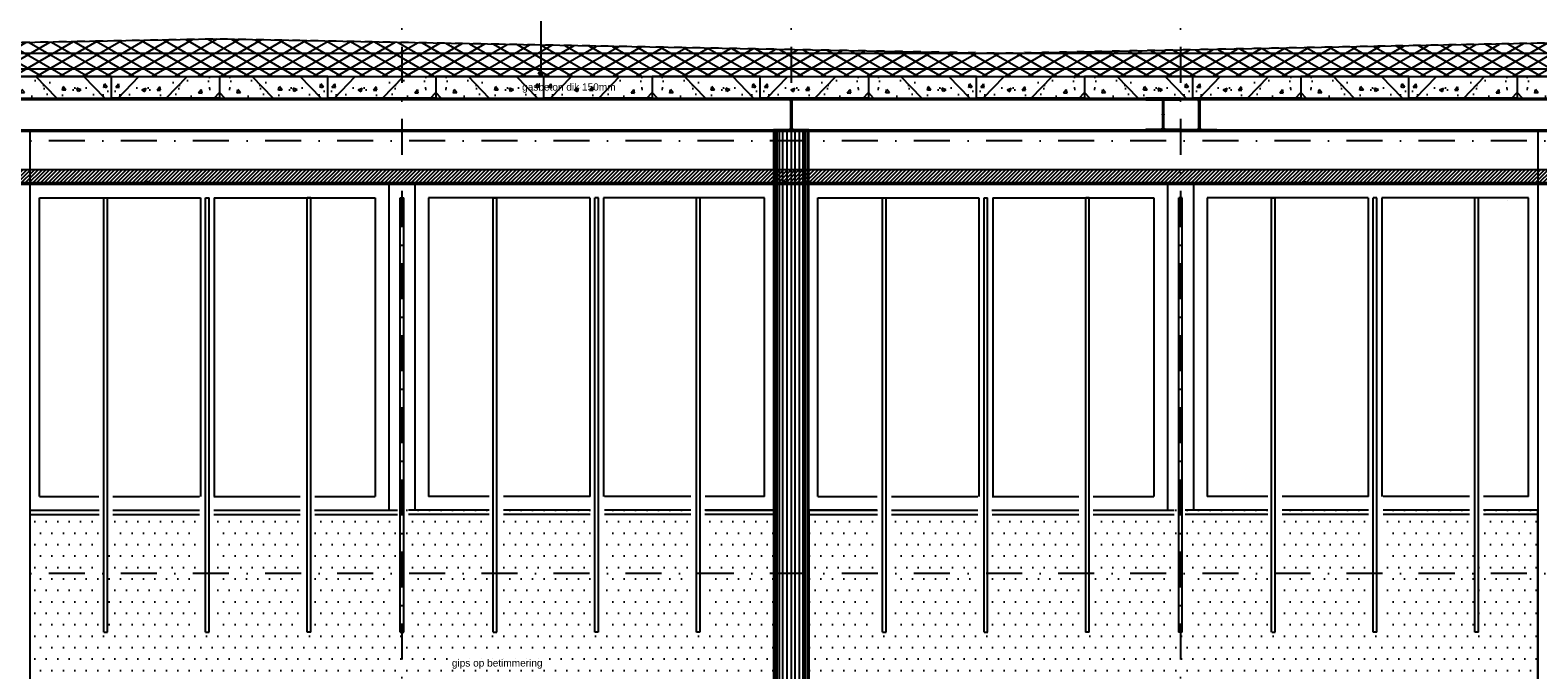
# Model space of a CAD drawing. Extents: x 0 to 317513, y 0 to 193913.
# Tile 29 of 69: x 199840 to 210298, y 98627 to 103065. Entities that reach past the tile are written whole.
import ezdxf

# ---------------------------------------------------------------- set-up
doc = ezdxf.new("R2010")
doc.units = 0
doc.header["$LTSCALE"] = 20
doc.header["$MEASUREMENT"] = 0
doc.header["$PDSIZE"] = -1
for name, pattern in [('DASHDOT', [25, 12.5, -6.25, 0, -6.25]), ('DD1', [2.66667, 1.66667, -0.5, 0, -0.5]), ('HIDDEN', [9.375, 6.25, -3.125])]:
    doc.linetypes.add(name, pattern=pattern)
for name, color, linetype in [('_INTERIEUR', 1, 'CONTINUOUS'), ('A--01A1_ACEER', 1, 'CONTINUOUS'), ('A--A21--_F-23-', 9, 'CONTINUOUS'), ('A--A23--_F--3-', 9, 'CONTINUOUS'), ('A--A42--_F--3-', 9, 'CONTINUOUS'), ('A--L13D3_VLOEREN', 3, 'CONTINUOUS'), ('A--L13DC4_VLOEREN', 4, 'HIDDEN'), ('A--L21--', 3, 'CONTINUOUS'), ('A--L21--_F-23-', 4, 'CONTINUOUS'), ('A--L22D1_BINNENWAND', 1, 'CONTINUOUS'), ('A--L28--', 7, 'CONTINUOUS'), ('A--L28--_F--3-', 1, 'CONTINUOUS'), ('A--L28D1_KONSTRUKTIES', 1, 'CONTINUOUS'), ('A--L31--', 2, 'CONTINUOUS'), ('A--L31--_F123--A1-BINNENKOZ', 1, 'CONTINUOUS'), ('A--L35D1_PLAFONDS', 1, 'CONTINUOUS'), ('A--L42--', 7, 'CONTINUOUS'), ('A--L42--_F--3-', 7, 'CONTINUOUS'), ('A--T$1A-_F123_20', 1, 'CONTINUOUS'), ('KOLOMMEN', 3, 'CONTINUOUS'), ('KOZIJNEN', 2, 'CONTINUOUS'), ('PUIACHTERGROND', 9, 'CONTINUOUS'), ('STRAMIEN', 8, 'DD1'), ('X--LR---_CP', 7, 'CONTINUOUS')]:
    doc.layers.add(name, color=color, linetype=linetype)
doc.styles.add('EB2', font='ARIAL.TTF')

# ---------------------------------------------------------------- blocks, each defined once
blk = doc.blocks.new('Q020495-')
at = {"layer": 'A--L28--_F--3-', "color": 4, "linetype": 'Continuous'}
blk.add_lwpolyline([(120, -115), (-120, -115), (-120, -103), (-15.75, -103, 0.41421356), (-3.75, -91), (-3.75, 91, 0.41421356), (-15.75, 103), (-120, 103), (-120, 115), (120, 115), (120, 103), (15.75, 103, 0.41421356), (3.75, 91), (3.75, -91, 0.41421356), (15.75, -103), (120, -103)], format="xyb", close=True, dxfattribs=at)
at = {"layer": 'X--LR---_CP'}
for p in [(-3.75, 0), (0, 0), (3.75, 0)]:
    blk.add_point(p, dxfattribs=at)
blk = doc.blocks.new('*U452')
at = {"layer": 'A--A42--_F--3-', "linetype": 'Continuous'}
h = blk.add_hatch(dxfattribs=at)
h.set_pattern_fill('ALFALINE', color=256, scale=40, angle=45, style=0)
h.set_pattern_definition([(90, (-188445.184, -102002.164), (-40, 7e-15), [])])
h.paths.add_polyline_path([(0, 0), (0, 6), (24104, 7), (24104, 1), (24104, -5), (0, -6)])
at = {"layer": 'A--L42--_F--3-', "color": 3, "linetype": 'Continuous'}
for points in [[(0, 0), (0, 6), (24104, 7), (24104, 1)], [(0, 0), (0, 6), (24104, 7), (24104, 1)], [(0, 0), (0, 6), (24104, 7), (24104, 1)], [(0, 0), (0, -6), (24104, -5), (24104, 1)]]:
    blk.add_lwpolyline(points, dxfattribs=at)

msp = doc.modelspace()

# ---------------------------------------------------------------- hatches: boundary and pattern name
at = {"layer": 'A--01A1_ACEER', "linetype": 'Continuous'}
h = msp.add_hatch(dxfattribs=at)
h.set_pattern_fill('ANSI31', color=256, scale=150, style=0)
h.set_pattern_definition([(45, (51530.605, 7400), (-13.2582521, 13.2582521), [])])
h.paths.add_polyline_path([(188045.18, 101995.9), (213003.1, 101995.9), (213003.1, 102095.9), (188045.18, 102095.9)])
at = {"layer": 'A--01A1_ACEER'}
h = msp.add_hatch(dxfattribs=at)
h.set_pattern_fill('DOTS', color=256, scale=50, style=0)
h.set_pattern_definition([(0, (285914.79, 75525.85), (39.6875, 79.375), [0, -79.375])])
h.paths.add_polyline_path([(204996.85, 99295.9), (204524.1, 99295.9), (204524.1, 98889.27), (204424.1, 98889.27), (204424.1, 99295.9), (203824.1, 99295.9), (203824.1, 98889.27), (203724.1, 98889.27), (203724.1, 99295.9), (203124.1, 99295.9), (203124.1, 98889.27), (203024.1, 98889.27), (203024.1, 99295.9), (202469.1, 99295.9), (202469.1, 98889.27), (202369.1, 98889.27), (202369.1, 99295.9), (201814.1, 99295.9), (201814.1, 98889.27), (201714.1, 98889.27), (201714.1, 99295.9), (201114.1, 99295.9), (201114.1, 98889.27), (201014.1, 98889.27), (201014.1, 99295.9), (200376.6, 99295.9), (200376.6, 98889.27), (200351.6, 98889.27), (200351.6, 99295.9), (199841.35, 99295.9), (199841.35, 98249.64), (204996.85, 98249.64)])
h.paths.add_polyline_path([(204996.85, 99736.1), (204524.1, 99736.1), (204524.1, 99295.9), (204996.85, 99295.9)])
h.paths.add_polyline_path([(204424.1, 99736.1), (203824.1, 99736.1), (203824.1, 99295.9), (204424.1, 99295.9)])
h.paths.add_polyline_path([(203724.1, 99736.1), (203124.1, 99736.1), (203124.1, 99295.9), (203724.1, 99295.9)])
h.paths.add_polyline_path([(203024.1, 99736.1), (202423.78, 99736.1), (202469.1, 99295.9), (203024.1, 99295.9)])
h.paths.add_polyline_path([(202417.36, 99736.1), (201814.1, 99736.1), (201814.1, 99295.9), (202369.1, 99295.9)])
h.paths.add_polyline_path([(201714.1, 99736.1), (201114.1, 99736.1), (201114.1, 99295.9), (201714.1, 99295.9)])
h.paths.add_polyline_path([(201014.1, 99736.1), (200414.43, 99736.1), (200376.6, 99295.9), (201014.1, 99295.9)])
h.paths.add_polyline_path([(200343.75, 99736.1), (199841.35, 99736.1), (199841.35, 99295.9), (200351.6, 99295.9)])
h = msp.add_hatch(dxfattribs=at)
h.set_pattern_fill('DOTS', color=256, scale=50, style=0)
h.set_pattern_definition([(180, (124323.4, 75525.85), (-39.6875, 79.375), [0, -79.375])])
h.paths.add_polyline_path([(205241.35, 99295.9), (205714.1, 99295.9), (205714.1, 98889.27), (205814.1, 98889.27), (205814.1, 99295.9), (206414.1, 99295.9), (206414.1, 98889.27), (206514.1, 98889.27), (206514.1, 99295.9), (207114.1, 99295.9), (207114.1, 98889.27), (207214.1, 98889.27), (207214.1, 99295.9), (207769.1, 99295.9), (207769.1, 98889.27), (207869.1, 98889.27), (207869.1, 99295.9), (208424.1, 99295.9), (208424.1, 98889.27), (208524.1, 98889.27), (208524.1, 99295.9), (209124.1, 99295.9), (209124.1, 98889.27), (209224.1, 98889.27), (209224.1, 99295.9), (209861.6, 99295.9), (209861.6, 98889.27), (209886.6, 98889.27), (209886.6, 99295.9), (210296.85, 99295.9), (210296.85, 98249.64), (205241.35, 98249.64)])
h.paths.add_polyline_path([(205241.35, 99736.1), (205714.1, 99736.1), (205714.1, 99295.9), (205241.35, 99295.9)])
h.paths.add_polyline_path([(205814.1, 99736.1), (206414.1, 99736.1), (206414.1, 99295.9), (205814.1, 99295.9)])
h.paths.add_polyline_path([(206514.1, 99736.1), (207114.1, 99736.1), (207114.1, 99295.9), (206514.1, 99295.9)])
h.paths.add_polyline_path([(207214.1, 99736.1), (207814.41, 99736.1), (207769.1, 99295.9), (207214.1, 99295.9)])
h.paths.add_polyline_path([(207820.83, 99736.1), (208424.1, 99736.1), (208424.1, 99295.9), (207869.1, 99295.9)])
h.paths.add_polyline_path([(208524.1, 99736.1), (209124.1, 99736.1), (209124.1, 99295.9), (208524.1, 99295.9)])
h.paths.add_polyline_path([(209224.1, 99736.1), (209823.76, 99736.1), (209861.6, 99295.9), (209224.1, 99295.9)])
h.paths.add_polyline_path([(209894.45, 99736.1), (210296.85, 99736.1), (210296.85, 99295.9), (209886.6, 99295.9)])
at = {"layer": 'A--A21--_F-23-'}
h = msp.add_hatch(dxfattribs=at)
h.set_pattern_fill('ALFAISO', color=256, scale=80, angle=270, style=0, pattern_type=2)
h.set_pattern_definition([(330, (204142.45, 97258.46), (40, 69.28203), []), (30, (204142.45, 97258.46), (-40, 69.28203), [])])
h.paths.add_polyline_path([(213154.14, 103028.07), (206619.1, 102903.37), (206519.1, 102903.36), (201131.81, 103003.21), (195716.18, 102903.05), (195619.1, 102903.05), (188057.68, 103027.59), (188057.68, 102742.88), (213154.14, 102743.56)])
at = {"layer": 'A--A23--_F--3-'}
h = msp.add_hatch(dxfattribs=at)
h.set_pattern_fill('ALFABET', color=256, scale=40, angle=1, style=0, pattern_type=2)
h.set_pattern_definition([(134, (412358.2, -162.16), (172.64155, 166.718), []), (129, (412358.2, -162.16), (-287.29845, -20.08986), [30, -330]), (184, (412358.2, -162.16), (60.7431, 299.8624), [24, -264]), (78.5486, (412334.26, -163.84), (-226.55556, 279.77237), [25.49608, -280.45684]), (132.8158, (412359.6, -82.17), (-427.9869, -58.74715), [45, -495]), (82.3644, (412323.93, -87.07), (-367.00786, 396.11265), [38.2441, -420.6852]), (187.8158, (412359.6, -82.17), (-367.00755, 396.1129), [36, -396]), (158, (412319.26, -101.47), (-241.53712, -156.85604), [30, -330]), (213, (412319.26, -101.47), (-92.24906, 291.7144), [24, -264]), (107.5486, (412299.13, -114.55), (-333.7863, 134.8581), [25.49608, -280.45684]), (141.5, (412358.2, -162.16), (-2.53928, 133.22215), [0, -260.8, 0, -268, 0, -265]), (171.5, (412358.2, -162.16), (-102.458415, 159.577135), [0, -152.8, 0, -254.8, 0, -101]), (211.5, (412447.39, -163.72), (-213.65391, -5.29398), [0, -100, 0, -312, 0, -414]), (221.5, (412487.38, -164.42), (-232.54011, 44.1071), [0, -130, 0, -207.2, 0, -294]), (221.5, (412487.38, -164.42), (-232.54011, 44.1071), [0, -130, 0, -207.2, 0, -294])])
h.paths.add_polyline_path([(199654.1, 102593.74), (200404.1, 102593.74), (200404.1, 102743.74), (199654.1, 102743.74)])
h = msp.add_hatch(dxfattribs=at)
h.set_pattern_fill('ALFABET', color=256, scale=40, angle=1, style=0, pattern_type=2)
h.set_pattern_definition([(46, (-11550, -162.16), (-172.64155, 166.718), []), (51, (-11550, -162.16), (287.29845, -20.08986), [30, -330]), (356, (-11550, -162.16), (-60.7431, 299.8624), [24, -264]), (101.4514, (-11526.07, -163.84), (226.55556, 279.77237), [25.49608, -280.45684]), (47.1842, (-11551.4, -82.17), (427.9869, -58.74715), [45, -495]), (97.6356, (-11515.74, -87.07), (367.00786, 396.11265), [38.2441, -420.6852]), (352.1842, (-11551.4, -82.17), (367.00755, 396.1129), [36, -396]), (22, (-11511.06, -101.47), (241.53712, -156.85604), [30, -330]), (327, (-11511.06, -101.47), (92.24906, 291.7144), [24, -264]), (72.4514, (-11490.94, -114.55), (333.7863, 134.8581), [25.49608, -280.45684]), (38.5, (-11550.01, -162.16), (2.53928, 133.22215), [0, -260.8, 0, -268, 0, -265]), (8.5, (-11550.01, -162.16), (102.458415, 159.577135), [0, -152.8, 0, -254.8, 0, -101]), (328.5, (-11639.2, -163.72), (213.65391, -5.29398), [0, -100, 0, -312, 0, -414]), (318.5, (-11679.2, -164.42), (232.54011, 44.1071), [0, -130, 0, -207.2, 0, -294]), (318.5, (-11679.2, -164.42), (232.54011, 44.1071), [0, -130, 0, -207.2, 0, -294])])
h.paths.add_polyline_path([(201154.1, 102593.74), (200404.1, 102593.74), (200404.1, 102743.74), (201154.1, 102743.74)])
h = msp.add_hatch(dxfattribs=at)
h.set_pattern_fill('ALFABET', color=256, scale=40, angle=1, style=0, pattern_type=2)
h.set_pattern_definition([(134, (413858.2, -162.16), (172.64155, 166.718), []), (129, (413858.2, -162.16), (-287.29845, -20.08986), [30, -330]), (184, (413858.2, -162.16), (60.7431, 299.8624), [24, -264]), (78.5486, (413834.26, -163.84), (-226.55556, 279.77237), [25.49608, -280.45684]), (132.8158, (413859.6, -82.17), (-427.9869, -58.74715), [45, -495]), (82.3644, (413823.93, -87.07), (-367.00786, 396.11265), [38.2441, -420.6852]), (187.8158, (413859.6, -82.17), (-367.00755, 396.1129), [36, -396]), (158, (413819.26, -101.47), (-241.53712, -156.85604), [30, -330]), (213, (413819.26, -101.47), (-92.24906, 291.7144), [24, -264]), (107.5486, (413799.13, -114.55), (-333.7863, 134.8581), [25.49608, -280.45684]), (141.5, (413858.2, -162.16), (-2.53928, 133.22215), [0, -260.8, 0, -268, 0, -265]), (171.5, (413858.2, -162.16), (-102.458415, 159.577135), [0, -152.8, 0, -254.8, 0, -101]), (211.5, (413947.39, -163.72), (-213.65391, -5.29398), [0, -100, 0, -312, 0, -414]), (221.5, (413987.38, -164.42), (-232.54011, 44.1071), [0, -130, 0, -207.2, 0, -294]), (221.5, (413987.38, -164.42), (-232.54011, 44.1071), [0, -130, 0, -207.2, 0, -294])])
h.paths.add_polyline_path([(201154.1, 102593.74), (201904.1, 102593.74), (201904.1, 102743.74), (201154.1, 102743.74)])
h = msp.add_hatch(dxfattribs=at)
h.set_pattern_fill('ALFABET', color=256, scale=40, angle=1, style=0, pattern_type=2)
h.set_pattern_definition([(46, (-10050, -162.16), (-172.64155, 166.718), []), (51, (-10050, -162.16), (287.29845, -20.08986), [30, -330]), (356, (-10050, -162.16), (-60.7431, 299.8624), [24, -264]), (101.4514, (-10026.07, -163.84), (226.55556, 279.77237), [25.49608, -280.45684]), (47.1842, (-10051.4, -82.17), (427.9869, -58.74715), [45, -495]), (97.6356, (-10015.74, -87.07), (367.00786, 396.11265), [38.2441, -420.6852]), (352.1842, (-10051.4, -82.17), (367.00755, 396.1129), [36, -396]), (22, (-10011.06, -101.47), (241.53712, -156.85604), [30, -330]), (327, (-10011.06, -101.47), (92.24906, 291.7144), [24, -264]), (72.4514, (-9990.94, -114.55), (333.7863, 134.8581), [25.49608, -280.45684]), (38.5, (-10050.01, -162.16), (2.53928, 133.22215), [0, -260.8, 0, -268, 0, -265]), (8.5, (-10050.01, -162.16), (102.458415, 159.577135), [0, -152.8, 0, -254.8, 0, -101]), (328.5, (-10139.2, -163.72), (213.65391, -5.29398), [0, -100, 0, -312, 0, -414]), (318.5, (-10179.2, -164.42), (232.54011, 44.1071), [0, -130, 0, -207.2, 0, -294]), (318.5, (-10179.2, -164.42), (232.54011, 44.1071), [0, -130, 0, -207.2, 0, -294])])
h.paths.add_polyline_path([(202654.1, 102593.74), (201904.1, 102593.74), (201904.1, 102743.74), (202654.1, 102743.74)])
h = msp.add_hatch(dxfattribs=at)
h.set_pattern_fill('ALFABET', color=256, scale=40, angle=1, style=0, pattern_type=2)
h.set_pattern_definition([(134, (415358.2, -162.16), (172.64155, 166.718), []), (129, (415358.2, -162.16), (-287.29845, -20.08986), [30, -330]), (184, (415358.2, -162.16), (60.7431, 299.8624), [24, -264]), (78.5486, (415334.26, -163.84), (-226.55556, 279.77237), [25.49608, -280.45684]), (132.8158, (415359.6, -82.17), (-427.9869, -58.74715), [45, -495]), (82.3644, (415323.93, -87.07), (-367.00786, 396.11265), [38.2441, -420.6852]), (187.8158, (415359.6, -82.17), (-367.00755, 396.1129), [36, -396]), (158, (415319.26, -101.47), (-241.53712, -156.85604), [30, -330]), (213, (415319.26, -101.47), (-92.24906, 291.7144), [24, -264]), (107.5486, (415299.13, -114.55), (-333.7863, 134.8581), [25.49608, -280.45684]), (141.5, (415358.2, -162.16), (-2.53928, 133.22215), [0, -260.8, 0, -268, 0, -265]), (171.5, (415358.2, -162.16), (-102.458415, 159.577135), [0, -152.8, 0, -254.8, 0, -101]), (211.5, (415447.39, -163.72), (-213.65391, -5.29398), [0, -100, 0, -312, 0, -414]), (221.5, (415487.38, -164.42), (-232.54011, 44.1071), [0, -130, 0, -207.2, 0, -294]), (221.5, (415487.38, -164.42), (-232.54011, 44.1071), [0, -130, 0, -207.2, 0, -294])])
h.paths.add_polyline_path([(202654.1, 102593.74), (203404.1, 102593.74), (203404.1, 102743.74), (202654.1, 102743.74)])
h = msp.add_hatch(dxfattribs=at)
h.set_pattern_fill('ALFABET', color=256, scale=40, angle=1, style=0, pattern_type=2)
h.set_pattern_definition([(46, (-8550, -162.16), (-172.64155, 166.718), []), (51, (-8550, -162.16), (287.29845, -20.08986), [30, -330]), (356, (-8550, -162.16), (-60.7431, 299.8624), [24, -264]), (101.4514, (-8526.07, -163.84), (226.55556, 279.77237), [25.49608, -280.45684]), (47.1842, (-8551.4, -82.17), (427.9869, -58.74715), [45, -495]), (97.6356, (-8515.74, -87.07), (367.00786, 396.11265), [38.2441, -420.6852]), (352.1842, (-8551.4, -82.17), (367.00755, 396.1129), [36, -396]), (22, (-8511.06, -101.47), (241.53712, -156.85604), [30, -330]), (327, (-8511.06, -101.47), (92.24906, 291.7144), [24, -264]), (72.4514, (-8490.94, -114.55), (333.7863, 134.8581), [25.49608, -280.45684]), (38.5, (-8550.01, -162.16), (2.53928, 133.22215), [0, -260.8, 0, -268, 0, -265]), (8.5, (-8550.01, -162.16), (102.458415, 159.577135), [0, -152.8, 0, -254.8, 0, -101]), (328.5, (-8639.2, -163.72), (213.65391, -5.29398), [0, -100, 0, -312, 0, -414]), (318.5, (-8679.2, -164.42), (232.54011, 44.1071), [0, -130, 0, -207.2, 0, -294]), (318.5, (-8679.2, -164.42), (232.54011, 44.1071), [0, -130, 0, -207.2, 0, -294])])
h.paths.add_polyline_path([(204154.1, 102593.74), (203404.1, 102593.74), (203404.1, 102743.74), (204154.1, 102743.74)])
h = msp.add_hatch(dxfattribs=at)
h.set_pattern_fill('ALFABET', color=256, scale=40, angle=1, style=0, pattern_type=2)
h.set_pattern_definition([(134, (416858.2, -162.16), (172.64155, 166.718), []), (129, (416858.2, -162.16), (-287.29845, -20.08986), [30, -330]), (184, (416858.2, -162.16), (60.7431, 299.8624), [24, -264]), (78.5486, (416834.26, -163.84), (-226.55556, 279.77237), [25.49608, -280.45684]), (132.8158, (416859.6, -82.17), (-427.9869, -58.74715), [45, -495]), (82.3644, (416823.93, -87.07), (-367.00786, 396.11265), [38.2441, -420.6852]), (187.8158, (416859.6, -82.17), (-367.00755, 396.1129), [36, -396]), (158, (416819.26, -101.47), (-241.53712, -156.85604), [30, -330]), (213, (416819.26, -101.47), (-92.24906, 291.7144), [24, -264]), (107.5486, (416799.13, -114.55), (-333.7863, 134.8581), [25.49608, -280.45684]), (141.5, (416858.2, -162.16), (-2.53928, 133.22215), [0, -260.8, 0, -268, 0, -265]), (171.5, (416858.2, -162.16), (-102.458415, 159.577135), [0, -152.8, 0, -254.8, 0, -101]), (211.5, (416947.39, -163.72), (-213.65391, -5.29398), [0, -100, 0, -312, 0, -414]), (221.5, (416987.38, -164.42), (-232.54011, 44.1071), [0, -130, 0, -207.2, 0, -294]), (221.5, (416987.38, -164.42), (-232.54011, 44.1071), [0, -130, 0, -207.2, 0, -294])])
h.paths.add_polyline_path([(204154.1, 102593.74), (204904.1, 102593.74), (204904.1, 102743.74), (204154.1, 102743.74)])
h = msp.add_hatch(dxfattribs=at)
h.set_pattern_fill('ALFABET', color=256, scale=40, angle=1, style=0, pattern_type=2)
h.set_pattern_definition([(46, (-7050, -162.16), (-172.64155, 166.718), []), (51, (-7050, -162.16), (287.29845, -20.08986), [30, -330]), (356, (-7050, -162.16), (-60.7431, 299.8624), [24, -264]), (101.4514, (-7026.07, -163.84), (226.55556, 279.77237), [25.49608, -280.45684]), (47.1842, (-7051.4, -82.17), (427.9869, -58.74715), [45, -495]), (97.6356, (-7015.74, -87.07), (367.00786, 396.11265), [38.2441, -420.6852]), (352.1842, (-7051.4, -82.17), (367.00755, 396.1129), [36, -396]), (22, (-7011.06, -101.47), (241.53712, -156.85604), [30, -330]), (327, (-7011.06, -101.47), (92.24906, 291.7144), [24, -264]), (72.4514, (-6990.94, -114.55), (333.7863, 134.8581), [25.49608, -280.45684]), (38.5, (-7050.01, -162.16), (2.53928, 133.22215), [0, -260.8, 0, -268, 0, -265]), (8.5, (-7050.01, -162.16), (102.458415, 159.577135), [0, -152.8, 0, -254.8, 0, -101]), (328.5, (-7139.2, -163.72), (213.65391, -5.29398), [0, -100, 0, -312, 0, -414]), (318.5, (-7179.2, -164.42), (232.54011, 44.1071), [0, -130, 0, -207.2, 0, -294]), (318.5, (-7179.2, -164.42), (232.54011, 44.1071), [0, -130, 0, -207.2, 0, -294])])
h.paths.add_polyline_path([(205654.1, 102593.74), (204904.1, 102593.74), (204904.1, 102743.74), (205654.1, 102743.74)])
h = msp.add_hatch(dxfattribs=at)
h.set_pattern_fill('ALFABET', color=256, scale=40, angle=1, style=0, pattern_type=2)
h.set_pattern_definition([(134, (418358.2, -162.16), (172.64155, 166.718), []), (129, (418358.2, -162.16), (-287.29845, -20.08986), [30, -330]), (184, (418358.2, -162.16), (60.7431, 299.8624), [24, -264]), (78.5486, (418334.26, -163.84), (-226.55556, 279.77237), [25.49608, -280.45684]), (132.8158, (418359.6, -82.17), (-427.9869, -58.74715), [45, -495]), (82.3644, (418323.93, -87.07), (-367.00786, 396.11265), [38.2441, -420.6852]), (187.8158, (418359.6, -82.17), (-367.00755, 396.1129), [36, -396]), (158, (418319.26, -101.47), (-241.53712, -156.85604), [30, -330]), (213, (418319.26, -101.47), (-92.24906, 291.7144), [24, -264]), (107.5486, (418299.13, -114.55), (-333.7863, 134.8581), [25.49608, -280.45684]), (141.5, (418358.2, -162.16), (-2.53928, 133.22215), [0, -260.8, 0, -268, 0, -265]), (171.5, (418358.2, -162.16), (-102.458415, 159.577135), [0, -152.8, 0, -254.8, 0, -101]), (211.5, (418447.39, -163.72), (-213.65391, -5.29398), [0, -100, 0, -312, 0, -414]), (221.5, (418487.38, -164.42), (-232.54011, 44.1071), [0, -130, 0, -207.2, 0, -294]), (221.5, (418487.38, -164.42), (-232.54011, 44.1071), [0, -130, 0, -207.2, 0, -294])])
h.paths.add_polyline_path([(205654.1, 102593.74), (206404.1, 102593.74), (206404.1, 102743.74), (205654.1, 102743.74)])
h = msp.add_hatch(dxfattribs=at)
h.set_pattern_fill('ALFABET', color=256, scale=40, angle=1, style=0, pattern_type=2)
h.set_pattern_definition([(46, (-5550, -162.16), (-172.64155, 166.718), []), (51, (-5550, -162.16), (287.29845, -20.08986), [30, -330]), (356, (-5550, -162.16), (-60.7431, 299.8624), [24, -264]), (101.4514, (-5526.07, -163.84), (226.55556, 279.77237), [25.49608, -280.45684]), (47.1842, (-5551.4, -82.17), (427.9869, -58.74715), [45, -495]), (97.6356, (-5515.74, -87.07), (367.00786, 396.11265), [38.2441, -420.6852]), (352.1842, (-5551.4, -82.17), (367.00755, 396.1129), [36, -396]), (22, (-5511.06, -101.47), (241.53712, -156.85604), [30, -330]), (327, (-5511.06, -101.47), (92.24906, 291.7144), [24, -264]), (72.4514, (-5490.94, -114.55), (333.7863, 134.8581), [25.49608, -280.45684]), (38.5, (-5550.01, -162.16), (2.53928, 133.22215), [0, -260.8, 0, -268, 0, -265]), (8.5, (-5550.01, -162.16), (102.458415, 159.577135), [0, -152.8, 0, -254.8, 0, -101]), (328.5, (-5639.2, -163.72), (213.65391, -5.29398), [0, -100, 0, -312, 0, -414]), (318.5, (-5679.2, -164.42), (232.54011, 44.1071), [0, -130, 0, -207.2, 0, -294]), (318.5, (-5679.2, -164.42), (232.54011, 44.1071), [0, -130, 0, -207.2, 0, -294])])
h.paths.add_polyline_path([(207154.1, 102593.74), (206404.1, 102593.74), (206404.1, 102743.74), (207154.1, 102743.74)])
h = msp.add_hatch(dxfattribs=at)
h.set_pattern_fill('ALFABET', color=256, scale=40, angle=1, style=0, pattern_type=2)
h.set_pattern_definition([(134, (419858.2, -162.16), (172.64155, 166.718), []), (129, (419858.2, -162.16), (-287.29845, -20.08986), [30, -330]), (184, (419858.2, -162.16), (60.7431, 299.8624), [24, -264]), (78.5486, (419834.26, -163.84), (-226.55556, 279.77237), [25.49608, -280.45684]), (132.8158, (419859.6, -82.17), (-427.9869, -58.74715), [45, -495]), (82.3644, (419823.93, -87.07), (-367.00786, 396.11265), [38.2441, -420.6852]), (187.8158, (419859.6, -82.17), (-367.00755, 396.1129), [36, -396]), (158, (419819.26, -101.47), (-241.53712, -156.85604), [30, -330]), (213, (419819.26, -101.47), (-92.24906, 291.7144), [24, -264]), (107.5486, (419799.13, -114.55), (-333.7863, 134.8581), [25.49608, -280.45684]), (141.5, (419858.2, -162.16), (-2.53928, 133.22215), [0, -260.8, 0, -268, 0, -265]), (171.5, (419858.2, -162.16), (-102.458415, 159.577135), [0, -152.8, 0, -254.8, 0, -101]), (211.5, (419947.39, -163.72), (-213.65391, -5.29398), [0, -100, 0, -312, 0, -414]), (221.5, (419987.38, -164.42), (-232.54011, 44.1071), [0, -130, 0, -207.2, 0, -294]), (221.5, (419987.38, -164.42), (-232.54011, 44.1071), [0, -130, 0, -207.2, 0, -294])])
h.paths.add_polyline_path([(207154.1, 102593.74), (207904.1, 102593.74), (207904.1, 102743.74), (207154.1, 102743.74)])
h = msp.add_hatch(dxfattribs=at)
h.set_pattern_fill('ALFABET', color=256, scale=40, angle=1, style=0, pattern_type=2)
h.set_pattern_definition([(46, (-4050, -162.16), (-172.64155, 166.718), []), (51, (-4050, -162.16), (287.29845, -20.08986), [30, -330]), (356, (-4050, -162.16), (-60.7431, 299.8624), [24, -264]), (101.4514, (-4026.07, -163.84), (226.55556, 279.77237), [25.49608, -280.45684]), (47.1842, (-4051.4, -82.17), (427.9869, -58.74715), [45, -495]), (97.6356, (-4015.74, -87.07), (367.00786, 396.11265), [38.2441, -420.6852]), (352.1842, (-4051.4, -82.17), (367.00755, 396.1129), [36, -396]), (22, (-4011.06, -101.47), (241.53712, -156.85604), [30, -330]), (327, (-4011.06, -101.47), (92.24906, 291.7144), [24, -264]), (72.4514, (-3990.94, -114.55), (333.7863, 134.8581), [25.49608, -280.45684]), (38.5, (-4050.01, -162.16), (2.53928, 133.22215), [0, -260.8, 0, -268, 0, -265]), (8.5, (-4050.01, -162.16), (102.458415, 159.577135), [0, -152.8, 0, -254.8, 0, -101]), (328.5, (-4139.2, -163.72), (213.65391, -5.29398), [0, -100, 0, -312, 0, -414]), (318.5, (-4179.2, -164.42), (232.54011, 44.1071), [0, -130, 0, -207.2, 0, -294]), (318.5, (-4179.2, -164.42), (232.54011, 44.1071), [0, -130, 0, -207.2, 0, -294])])
h.paths.add_polyline_path([(208654.1, 102593.74), (207904.1, 102593.74), (207904.1, 102743.74), (208654.1, 102743.74)])
h = msp.add_hatch(dxfattribs=at)
h.set_pattern_fill('ALFABET', color=256, scale=40, angle=1, style=0, pattern_type=2)
h.set_pattern_definition([(134, (421358.2, -162.16), (172.64155, 166.718), []), (129, (421358.2, -162.16), (-287.29845, -20.08986), [30, -330]), (184, (421358.2, -162.16), (60.7431, 299.8624), [24, -264]), (78.5486, (421334.26, -163.84), (-226.55556, 279.77237), [25.49608, -280.45684]), (132.8158, (421359.6, -82.17), (-427.9869, -58.74715), [45, -495]), (82.3644, (421323.93, -87.07), (-367.00786, 396.11265), [38.2441, -420.6852]), (187.8158, (421359.6, -82.17), (-367.00755, 396.1129), [36, -396]), (158, (421319.26, -101.47), (-241.53712, -156.85604), [30, -330]), (213, (421319.26, -101.47), (-92.24906, 291.7144), [24, -264]), (107.5486, (421299.13, -114.55), (-333.7863, 134.8581), [25.49608, -280.45684]), (141.5, (421358.2, -162.16), (-2.53928, 133.22215), [0, -260.8, 0, -268, 0, -265]), (171.5, (421358.2, -162.16), (-102.458415, 159.577135), [0, -152.8, 0, -254.8, 0, -101]), (211.5, (421447.39, -163.72), (-213.65391, -5.29398), [0, -100, 0, -312, 0, -414]), (221.5, (421487.38, -164.42), (-232.54011, 44.1071), [0, -130, 0, -207.2, 0, -294]), (221.5, (421487.38, -164.42), (-232.54011, 44.1071), [0, -130, 0, -207.2, 0, -294])])
h.paths.add_polyline_path([(208654.1, 102593.74), (209404.1, 102593.74), (209404.1, 102743.74), (208654.1, 102743.74)])
h = msp.add_hatch(dxfattribs=at)
h.set_pattern_fill('ALFABET', color=256, scale=40, angle=1, style=0, pattern_type=2)
h.set_pattern_definition([(46, (-2550, -162.16), (-172.64155, 166.718), []), (51, (-2550, -162.16), (287.29845, -20.08986), [30, -330]), (356, (-2550, -162.16), (-60.7431, 299.8624), [24, -264]), (101.4514, (-2526.07, -163.84), (226.55556, 279.77237), [25.49608, -280.45684]), (47.1842, (-2551.4, -82.17), (427.9869, -58.74715), [45, -495]), (97.6356, (-2515.74, -87.07), (367.00786, 396.11265), [38.2441, -420.6852]), (352.1842, (-2551.4, -82.17), (367.00755, 396.1129), [36, -396]), (22, (-2511.06, -101.47), (241.53712, -156.85604), [30, -330]), (327, (-2511.06, -101.47), (92.24906, 291.7144), [24, -264]), (72.4514, (-2490.94, -114.55), (333.7863, 134.8581), [25.49608, -280.45684]), (38.5, (-2550.01, -162.16), (2.53928, 133.22215), [0, -260.8, 0, -268, 0, -265]), (8.5, (-2550.01, -162.16), (102.458415, 159.577135), [0, -152.8, 0, -254.8, 0, -101]), (328.5, (-2639.2, -163.72), (213.65391, -5.29398), [0, -100, 0, -312, 0, -414]), (318.5, (-2679.2, -164.42), (232.54011, 44.1071), [0, -130, 0, -207.2, 0, -294]), (318.5, (-2679.2, -164.42), (232.54011, 44.1071), [0, -130, 0, -207.2, 0, -294])])
h.paths.add_polyline_path([(210154.1, 102593.74), (209404.1, 102593.74), (209404.1, 102743.74), (210154.1, 102743.74)])
h = msp.add_hatch(dxfattribs=at)
h.set_pattern_fill('ALFABET', color=256, scale=40, angle=1, style=0, pattern_type=2)
h.set_pattern_definition([(134, (422858.2, -162.16), (172.64155, 166.718), []), (129, (422858.2, -162.16), (-287.29845, -20.08986), [30, -330]), (184, (422858.2, -162.16), (60.7431, 299.8624), [24, -264]), (78.5486, (422834.26, -163.84), (-226.55556, 279.77237), [25.49608, -280.45684]), (132.8158, (422859.6, -82.17), (-427.9869, -58.74715), [45, -495]), (82.3644, (422823.93, -87.07), (-367.00786, 396.11265), [38.2441, -420.6852]), (187.8158, (422859.6, -82.17), (-367.00755, 396.1129), [36, -396]), (158, (422819.26, -101.47), (-241.53712, -156.85604), [30, -330]), (213, (422819.26, -101.47), (-92.24906, 291.7144), [24, -264]), (107.5486, (422799.13, -114.55), (-333.7863, 134.8581), [25.49608, -280.45684]), (141.5, (422858.2, -162.16), (-2.53928, 133.22215), [0, -260.8, 0, -268, 0, -265]), (171.5, (422858.2, -162.16), (-102.458415, 159.577135), [0, -152.8, 0, -254.8, 0, -101]), (211.5, (422947.39, -163.72), (-213.65391, -5.29398), [0, -100, 0, -312, 0, -414]), (221.5, (422987.38, -164.42), (-232.54011, 44.1071), [0, -130, 0, -207.2, 0, -294]), (221.5, (422987.38, -164.42), (-232.54011, 44.1071), [0, -130, 0, -207.2, 0, -294])])
h.paths.add_polyline_path([(210154.1, 102593.74), (210904.1, 102593.74), (210904.1, 102743.74), (210154.1, 102743.74)])

# ---------------------------------------------------------------- linework, layer by layer
at = {"layer": '_INTERIEUR'}
for points in [[(204524.1, 99736.1), (204996.85, 99736.1), (204996.85, 98295.9), (199841.35, 98295.9), (199841.35, 99736.1), (200305.91, 99736.1)], [(205714.1, 99736.1), (205241.35, 99736.1), (205241.35, 98295.9), (210296.85, 98295.9), (210296.85, 99736.1), (209932.28, 99736.1)]]:
    msp.add_lwpolyline(points, dxfattribs=at)
at = {"layer": 'A--01A1_ACEER'}
for p, q in [((203382.06, 103216.59), (203381.95, 102743.3)), ((203381.96, 102743.3), (203364.38, 102768.07)), ((203364.38, 102768.07), (203381.96, 102768.07)), ((203381.95, 102743.3), (203399.53, 102768.07)), ((203399.53, 102768.07), (203381.96, 102768.07))]:
    msp.add_line(p, q, dxfattribs=at)
at = {"layer": 'A--L13D3_VLOEREN'}
for p, q in [((213154.12, 102903.55), (188057.68, 102902.83)), ((213154.12, 102793.55), (188057.68, 102792.83))]:
    msp.add_line(p, q, dxfattribs=at)
at = {"layer": 'A--L13DC4_VLOEREN', "const_width": 1}
msp.add_lwpolyline([(210879.4, 102989.1), (213153.62, 103032.76), (206569.1, 102906.36), (201132.62, 103006.19), (195667.64, 102906.05), (188055.22, 103030.77), (195669.1, 102910.41), (201132.98, 103009.95), (203382, 102968.47), (206569.1, 102910.67), (211412.4, 103001.84), (213172.37, 103032.77), (213172.37, 103032.77), (213172.37, 102896.6), (213208.76, 102885.9), (213267.98, 102885.9), (213327.2, 102885.9), (213421.41, 102885.9), (213421.41, 102889.34), (213438.58, 102906.5)], dxfattribs=at)
at = {"layer": 'A--L21--'}
msp.add_lwpolyline([(213154.14, 103028.07), (206619.1, 102903.37), (206519.1, 102903.36), (201131.81, 103003.21), (195716.18, 102903.05), (195619.1, 102903.05), (195619.1, 102903.05), (188057.68, 103027.59), (188057.68, 102742.88), (213154.14, 102743.56)], close=True, dxfattribs=at)
at = {"layer": 'A--L21--_F-23-', "linetype": 'Continuous'}
for points in [[(199654.1, 102593.74), (200404.1, 102593.74), (200404.1, 102743.74), (199654.1, 102743.74)], [(201154.1, 102593.74), (200404.1, 102593.74), (200404.1, 102743.74), (201154.1, 102743.74)], [(201154.1, 102593.74), (201904.1, 102593.74), (201904.1, 102743.74), (201154.1, 102743.74)], [(202654.1, 102593.74), (201904.1, 102593.74), (201904.1, 102743.74), (202654.1, 102743.74)], [(202654.1, 102593.74), (203404.1, 102593.74), (203404.1, 102743.74), (202654.1, 102743.74)], [(204154.1, 102593.74), (203404.1, 102593.74), (203404.1, 102743.74), (204154.1, 102743.74)], [(204154.1, 102593.74), (204904.1, 102593.74), (204904.1, 102743.74), (204154.1, 102743.74)], [(205654.1, 102593.74), (204904.1, 102593.74), (204904.1, 102743.74), (205654.1, 102743.74)], [(205654.1, 102593.74), (206404.1, 102593.74), (206404.1, 102743.74), (205654.1, 102743.74)], [(207154.1, 102593.74), (206404.1, 102593.74), (206404.1, 102743.74), (207154.1, 102743.74)], [(207154.1, 102593.74), (207904.1, 102593.74), (207904.1, 102743.74), (207154.1, 102743.74)], [(208654.1, 102593.74), (207904.1, 102593.74), (207904.1, 102743.74), (208654.1, 102743.74)], [(208654.1, 102593.74), (209404.1, 102593.74), (209404.1, 102743.74), (208654.1, 102743.74)], [(210154.1, 102593.74), (209404.1, 102593.74), (209404.1, 102743.74), (210154.1, 102743.74)], [(210154.1, 102593.74), (210904.1, 102593.74), (210904.1, 102743.74), (210154.1, 102743.74)]]:
    msp.add_lwpolyline(points, close=True, dxfattribs=at)
at = {"layer": 'A--L22D1_BINNENWAND'}
for p, q in [((200671.68, 102013.06), (200646.68, 102013.06)), ((204258.67, 102013.06), (204233.67, 102013.06)), ((205075.83, 102013.06), (205100.83, 102013.06)), ((208662.81, 102013.06), (208687.81, 102013.06)), ((200351.6, 98889.27, -1), (200351.6, 101900.9)), ((200351.6, 101900.9), (200376.6, 101900.9)), ((200376.6, 98889.27, -1), (200376.6, 101900.9)), ((201056.6, 98889.27), (201056.6, 101900.9, 1)), ((201056.6, 101900.9, 1), (201081.6, 101900.9, 1)), ((201081.6, 98889.27), (201081.6, 101900.9, 1)), ((201761.6, 98889.27, -1), (201761.6, 101900.9)), ((201786.6, 101900.9), (201761.6, 101900.9)), ((201786.6, 98889.27, -1), (201786.6, 101900.9)), ((202406.16, 98889.27), (202406.16, 101900.9, 1)), ((202406.16, 101900.9, 1), (202431.16, 101900.9, 1)), ((202431.16, 98889.27), (202431.16, 101900.9, 1)), ((203051.6, 98889.27, -1), (203051.6, 101900.9)), ((203051.6, 101900.9), (203076.6, 101900.9)), ((203076.6, 98889.27, -1), (203076.6, 101900.9)), ((203756.6, 98889.27), (203756.6, 101900.9, 1)), ((203781.6, 101900.9, 1), (203756.6, 101900.9, 1)), ((203781.6, 98889.27), (203781.6, 101900.9, 1)), ((204461.6, 98889.27, -1), (204461.6, 101900.9)), ((204486.6, 101900.9), (204461.6, 101900.9)), ((204486.6, 98889.27, -1), (204486.6, 101900.9)), ((205751.6, 98889.27, -1), (205751.6, 101900.9)), ((205751.6, 101900.9), (205776.6, 101900.9)), ((205776.6, 98889.27, -1), (205776.6, 101900.9)), ((206456.6, 98889.27), (206456.6, 101900.9, 1)), ((206456.6, 101900.9, 1), (206481.6, 101900.9, 1)), ((206481.6, 98889.27), (206481.6, 101900.9, 1)), ((207161.6, 98889.27, -1), (207161.6, 101900.9)), ((207186.6, 101900.9), (207161.6, 101900.9)), ((207186.6, 98889.27, -1), (207186.6, 101900.9)), ((207807.04, 98889.27), (207807.04, 101900.9, 1)), ((207832.04, 101900.9, 1), (207807.04, 101900.9, 1)), ((207832.04, 98889.27), (207832.04, 101900.9, 1)), ((208451.6, 98889.27, -1), (208451.6, 101900.9)), ((208451.6, 101900.9), (208476.6, 101900.9)), ((208476.6, 98889.27, -1), (208476.6, 101900.9)), ((209156.6, 98889.27), (209156.6, 101900.9, 1)), ((209181.6, 101900.9, 1), (209156.6, 101900.9, 1)), ((209181.6, 98889.27), (209181.6, 101900.9, 1)), ((209861.6, 98889.27, -1), (209861.6, 101900.9)), ((209886.6, 98889.27, -1), (209886.6, 101900.9)), ((200352.04, 98889.27, -1), (200377.04, 98889.27, -1)), ((201057.04, 98889.27), (201082.04, 98889.27)), ((201786.16, 98889.27, -1), (201761.16, 98889.27, -1)), ((202406.6, 98889.27), (202431.6, 98889.27)), ((203052.04, 98889.27, -1), (203077.04, 98889.27, -1)), ((203781.16, 98889.27), (203756.16, 98889.27)), ((204486.16, 98889.27, -1), (204461.16, 98889.27, -1)), ((205752.04, 98889.27, -1), (205777.04, 98889.27, -1)), ((206457.04, 98889.27), (206482.04, 98889.27)), ((207186.16, 98889.27, -1), (207161.16, 98889.27, -1)), ((207831.6, 98889.27), (207806.6, 98889.27)), ((208452.04, 98889.27, -1), (208477.04, 98889.27, -1)), ((209181.16, 98889.27), (209156.16, 98889.27)), ((209886.16, 98889.27, -1), (209861.16, 98889.27, -1))]:
    msp.add_line(p, q, dxfattribs=at)
at = {"layer": 'A--L28D1_KONSTRUKTIES'}
for p, q in [((209695.84, 102593.84), (213004.1, 102593.84)), ((188045.18, 102584.34), (213004.1, 102584.34)), ((188045.18, 102373.34), (213004.1, 102373.34)), ((188045.18, 102363.84), (213004.1, 102363.84))]:
    msp.add_line(p, q, dxfattribs=at)
at = {"layer": 'A--L31--'}
for p, q in [((199853.11, 101995.9), (202329.1, 101995.9)), ((202329.1, 102006.06), (202329.1, 99736.1)), ((202509.1, 102006.06), (202509.1, 99736.1)), ((204985.08, 101995.9), (202509.1, 101995.9)), ((205253.11, 101995.9), (207729.1, 101995.9)), ((207729.1, 102006.06), (207729.1, 99736.1)), ((207909.1, 102006.06), (207909.1, 99736.1)), ((210285.08, 101995.9), (207909.1, 101995.9)), ((199904.1, 99830.9), (199904.1, 101900.9)), ((199904.1, 101900.9), (201021.6, 101900.9)), ((201021.6, 101900.9), (201021.6, 99830.9)), ((201116.6, 101900.9), (201116.6, 99830.9)), ((201116.6, 101900.9), (202234.1, 101900.9)), ((202234.1, 101900.9), (202234.1, 99830.9)), ((202604.1, 101900.9), (202604.1, 99830.9)), ((203721.6, 101900.9), (202604.1, 101900.9)), ((203721.6, 101900.9), (203721.6, 99830.9)), ((204934.1, 101900.9), (203816.6, 101900.9)), ((203816.6, 101900.9), (203816.6, 99830.9)), ((204934.1, 99830.9), (204934.1, 101900.9)), ((205304.1, 99830.9), (205304.1, 101900.9)), ((205304.1, 101900.9), (206421.6, 101900.9)), ((206421.6, 101900.9), (206421.6, 99830.9)), ((206516.6, 101900.9), (206516.6, 99830.9)), ((206516.6, 101900.9), (207634.1, 101900.9)), ((207634.1, 101900.9), (207634.1, 99830.9)), ((208004.1, 101900.9), (208004.1, 99830.9)), ((209121.6, 101900.9), (208004.1, 101900.9)), ((209121.6, 101900.9), (209121.6, 99830.9)), ((210234.1, 101900.9), (209216.6, 101900.9)), ((209216.6, 101900.9), (209216.6, 99830.9)), ((210234.1, 99830.9), (210234.1, 101900.9))]:
    msp.add_line(p, q, dxfattribs=at)
at = {"layer": 'A--L31--_F123--A1-BINNENKOZ'}
msp.add_line((210086.81, 101883.74), (210086.81, 101883.73), dxfattribs=at)
at = {"layer": 'A--L35D1_PLAFONDS', "linetype": 'Continuous'}
msp.add_lwpolyline([(188045.18, 101995.9), (213003.1, 101995.9), (213003.1, 102095.9), (188045.18, 102095.9)], close=True, dxfattribs=at)
at = {"layer": 'KOLOMMEN'}
for points in [[(199596.85, 92445.9), (199841.35, 92445.9), (199841.35, 102363.84), (199596.85, 102363.84)], [(204996.85, 92445.9), (205241.35, 92445.9), (205241.35, 102363.84), (204996.85, 102363.84)], [(210296.85, 92445.9), (210541.35, 92445.9), (210541.35, 102363.84), (210296.85, 102363.84)]]:
    msp.add_lwpolyline(points, close=True, dxfattribs=at)
at = {"layer": 'KOZIJNEN'}
for p, q in [((199904.1, 99830.9), (200316.16, 99830.9, -0.75)), ((200414.43, 99830.9), (201014.1, 99830.9)), ((201114.1, 99830.9), (201714.1, 99830.9)), ((201114.1, 99830.9), (201714.1, 99830.9)), ((201814.1, 99830.9, -0.54), (202234.1, 99830.9, 0.39)), ((203024.1, 99830.9, -0.54), (202604.1, 99830.9, 0.39)), ((203724.1, 99830.9), (203124.1, 99830.9)), ((203724.1, 99830.9), (203124.1, 99830.9)), ((204423.76, 99830.9), (203824.1, 99830.9)), ((204934.1, 99830.9), (204522.03, 99830.9, -0.75)), ((205304.1, 99830.9), (205716.16, 99830.9, -0.75)), ((205814.43, 99830.9), (206414.1, 99830.9)), ((206514.1, 99830.9), (207114.1, 99830.9)), ((206514.1, 99830.9), (207114.1, 99830.9)), ((207214.1, 99830.9, -0.54), (207634.1, 99830.9, 0.39)), ((208424.1, 99830.9, -0.54), (208004.1, 99830.9, 0.39)), ((209124.1, 99830.9), (208524.1, 99830.9)), ((209124.1, 99830.9), (208524.1, 99830.9)), ((209823.76, 99830.9), (209224.1, 99830.9)), ((210234.1, 99830.9), (209922.03, 99830.9, -0.75)), ((199841.35, 99736.1, -1), (200317.99, 99736.1, -1.7)), ((199841.35, 99706.1, -1), (200317.99, 99706.1, -1.7)), ((200414.43, 99736.1, -1), (201014.1, 99736.1, -1)), ((200414.43, 99736.1, -1), (201014.1, 99736.1, -1)), ((200414.43, 99706.1, -1), (201014.1, 99706.1, -1)), ((200414.43, 99706.1, -1), (201014.1, 99706.1, -1)), ((201114.1, 99736.1, -1), (201714.1, 99736.1, -1)), ((201114.1, 99736.1, -1), (201714.1, 99736.1, -1)), ((201114.1, 99706.1, -1), (201714.1, 99706.1, -1)), ((201114.1, 99706.1, -1), (201714.1, 99706.1, -1)), ((201814.1, 99736.1, -1), (202387.36, 99736.1, -0.06)), ((201814.1, 99736.1, -1), (202387.36, 99736.1, -0.06)), ((201814.1, 99706.1, -1), (202387.36, 99706.1, -0.06)), ((201814.1, 99706.1, -1), (202387.36, 99706.1, -0.06)), ((203024.1, 99736.1, -1), (202463.78, 99736.1, -0.06)), ((203024.1, 99736.1, -1), (202463.78, 99736.1, -0.06)), ((203024.1, 99706.1, -1), (202463.78, 99706.1, -0.06)), ((203024.1, 99706.1, -1), (202463.78, 99706.1, -0.06)), ((203724.1, 99736.1, -1), (203124.1, 99736.1, -1)), ((203724.1, 99736.1, -1), (203124.1, 99736.1, -1)), ((203724.1, 99706.1, -1), (203124.1, 99706.1, -1)), ((203724.1, 99706.1, -1), (203124.1, 99706.1, -1)), ((204423.76, 99736.1, -1), (203824.1, 99736.1, -1)), ((204423.76, 99736.1, -1), (203824.1, 99736.1, -1)), ((204423.76, 99706.1, -1), (203824.1, 99706.1, -1)), ((204423.76, 99706.1, -1), (203824.1, 99706.1, -1)), ((204996.85, 99736.1, -1), (204520.21, 99736.1, -1.7)), ((204996.85, 99706.1, -1), (204520.21, 99706.1, -1.7)), ((205241.35, 99736.1, -1), (205717.99, 99736.1, -1.7)), ((205241.35, 99706.1, -1), (205717.99, 99706.1, -1.7)), ((205814.43, 99736.1, -1), (206414.1, 99736.1, -1)), ((205814.43, 99736.1, -1), (206414.1, 99736.1, -1)), ((205814.43, 99706.1, -1), (206414.1, 99706.1, -1)), ((205814.43, 99706.1, -1), (206414.1, 99706.1, -1)), ((206514.1, 99736.1, -1), (207114.1, 99736.1, -1)), ((206514.1, 99736.1, -1), (207114.1, 99736.1, -1)), ((206514.1, 99706.1, -1), (207114.1, 99706.1, -1)), ((206514.1, 99706.1, -1), (207114.1, 99706.1, -1)), ((207214.1, 99736.1, -1), (207774.41, 99736.1, -0.06)), ((207214.1, 99736.1, -1), (207774.41, 99736.1, -0.06)), ((207214.1, 99706.1, -1), (207774.41, 99706.1, -0.06)), ((207214.1, 99706.1, -1), (207774.41, 99706.1, -0.06)), ((208424.1, 99736.1, -1), (207850.83, 99736.1, -0.06)), ((208424.1, 99736.1, -1), (207850.83, 99736.1, -0.06)), ((208424.1, 99706.1, -1), (207850.83, 99706.1, -0.06)), ((208424.1, 99706.1, -1), (207850.83, 99706.1, -0.06)), ((209124.1, 99736.1, -1), (208524.1, 99736.1, -1)), ((209124.1, 99736.1, -1), (208524.1, 99736.1, -1)), ((209124.1, 99706.1, -1), (208524.1, 99706.1, -1)), ((209124.1, 99706.1, -1), (208524.1, 99706.1, -1)), ((209823.76, 99736.1, -1), (209224.1, 99736.1, -1)), ((209823.76, 99736.1, -1), (209224.1, 99736.1, -1)), ((209823.76, 99706.1, -1), (209224.1, 99706.1, -1)), ((209823.76, 99706.1, -1), (209224.1, 99706.1, -1)), ((210296.85, 99736.1, -1), (209920.21, 99736.1, -1.7)), ((210296.85, 99706.1, -1), (209920.21, 99706.1, -1.7))]:
    msp.add_line(p, q, dxfattribs=at)
for points in [[(200414.43, 99736.1), (201014.1, 99736.1)], [(200414.43, 99706.1), (201014.1, 99706.1)], [(200499.68, 99736.1), (201014.1, 99736.1)], [(200499.68, 99706.1), (201014.1, 99706.1)], [(201114.1, 99736.1), (201714.1, 99736.1)], [(201114.1, 99706.1), (201714.1, 99706.1)], [(201814.1, 99736.1), (202387.36, 99736.1)], [(201814.1, 99736.1), (202387.36, 99736.1)], [(201814.1, 99706.1), (202387.36, 99706.1)], [(201814.1, 99706.1), (202387.36, 99706.1)], [(203024.1, 99736.1), (202463.78, 99736.1)], [(203024.1, 99736.1), (202463.78, 99736.1)], [(203024.1, 99706.1), (202463.78, 99706.1)], [(203024.1, 99706.1), (202463.78, 99706.1)], [(203724.1, 99736.1), (203124.1, 99736.1)], [(203724.1, 99706.1), (203124.1, 99706.1)], [(204338.51, 99736.1), (203824.1, 99736.1)], [(204423.76, 99736.1), (203824.1, 99736.1)], [(204338.51, 99706.1), (203824.1, 99706.1)], [(204423.76, 99706.1), (203824.1, 99706.1)], [(205814.43, 99736.1), (206414.1, 99736.1)], [(205814.43, 99706.1), (206414.1, 99706.1)], [(205899.68, 99736.1), (206414.1, 99736.1)], [(205899.68, 99706.1), (206414.1, 99706.1)], [(206514.1, 99736.1), (207114.1, 99736.1)], [(206514.1, 99706.1), (207114.1, 99706.1)], [(207214.1, 99736.1), (207774.41, 99736.1)], [(207214.1, 99736.1), (207774.41, 99736.1)], [(207214.1, 99706.1), (207774.41, 99706.1)], [(207214.1, 99706.1), (207774.41, 99706.1)], [(208424.1, 99736.1), (207850.83, 99736.1)], [(208424.1, 99736.1), (207850.83, 99736.1)], [(208424.1, 99706.1), (207850.83, 99706.1)], [(208424.1, 99706.1), (207850.83, 99706.1)], [(209124.1, 99736.1), (208524.1, 99736.1)], [(209124.1, 99706.1), (208524.1, 99706.1)], [(209738.51, 99736.1), (209224.1, 99736.1)], [(209823.76, 99736.1), (209224.1, 99736.1)], [(209738.51, 99706.1), (209224.1, 99706.1)], [(209823.76, 99706.1), (209224.1, 99706.1)]]:
    msp.add_lwpolyline(points, dxfattribs=at)
at = {"layer": 'PUIACHTERGROND'}
for p, q in [((205001.85, 92445.9), (205001.85, 102363.84)), ((205006.85, 92445.9), (205006.85, 102363.84)), ((205021.85, 92445.9), (205021.85, 102363.84)), ((205036.85, 92445.9), (205036.85, 102363.84)), ((205061.85, 92445.9), (205061.85, 102363.84)), ((205091.85, 92445.9), (205091.85, 102363.84)), ((205119.1, 102363.84), (205119.1, 92445.9)), ((205119.1, 102363.84), (205119.1, 92445.9)), ((205146.35, 92445.9), (205146.35, 102363.84)), ((205176.35, 92445.9), (205176.35, 102363.84)), ((205201.35, 92445.9), (205201.35, 102363.84)), ((205216.35, 92445.9), (205216.35, 102363.84)), ((205231.35, 92445.9), (205231.35, 102363.84)), ((205236.35, 92445.9), (205236.35, 102363.84))]:
    msp.add_line(p, q, dxfattribs=at)
at = {"layer": 'STRAMIEN', "linetype": 'DASHDOT'}
for p, q in [((202419.1, 109950.72), (202419.1, 90560.27)), ((205119.1, 109950.72), (205119.1, 90560.27)), ((207819.1, 109950.72), (207819.1, 90560.27)), ((232225.64, 102295.9), (154613.05, 102295.9)), ((232225.64, 99295.9), (154278.59, 99295.9))]:
    msp.add_line(p, q, dxfattribs=at)

# ---------------------------------------------------------------- block references
at = {"layer": 'A--L28--'}
for p in [(205119.1, 102478.84), (207949.1, 102478.84)]:
    msp.add_blockref('Q020495-', p, dxfattribs=at)
at = {"layer": 'A--L28--', "xscale": -1}
msp.add_blockref('Q020495-', (207699.1, 102478.84), dxfattribs=at)
at = {"layer": 'A--L42--'}
msp.add_blockref('*U452', (188445.18, 102002.16), dxfattribs=at)

# ---------------------------------------------------------------- texts
at = {"layer": 'A--T$1A-_F123_20', "style": 'EB2'}
for s, p in [('gasbeton dik 150mm', (203252.54, 102645.46)), ('gips op betimmering', (202765.22, 98650.41))]:
    msp.add_text(s, height=50, dxfattribs=at).set_placement(p)

doc.saveas('drawing.dxf')
